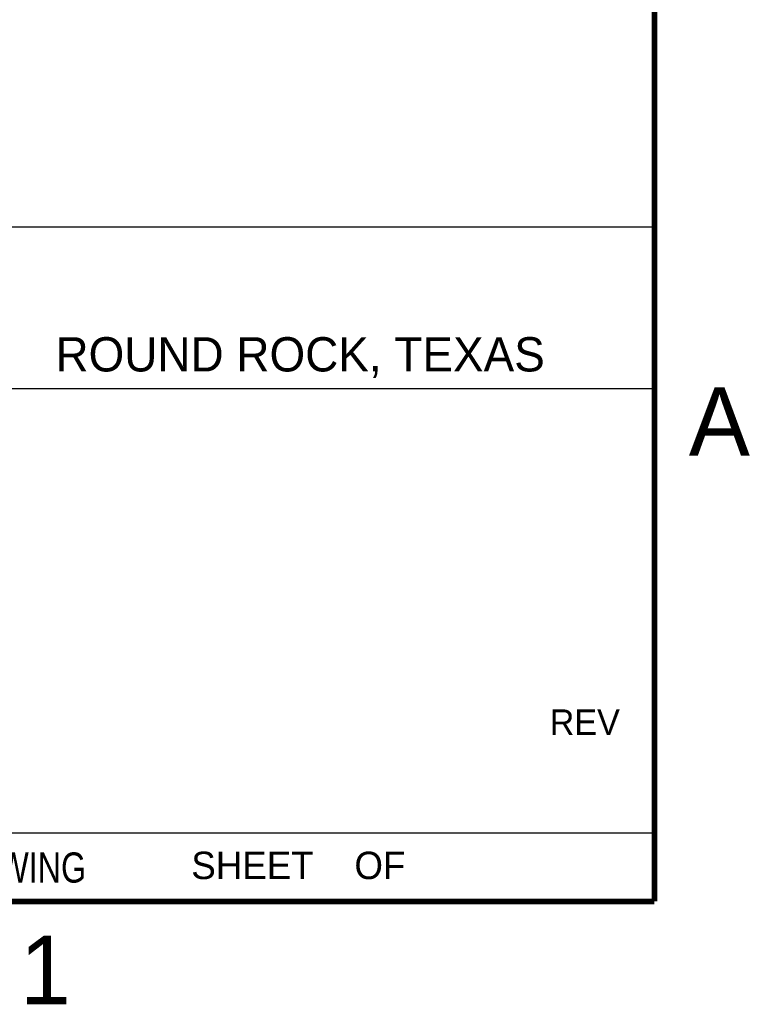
# Model space of a CAD drawing. Header units: inches. Extents: x 0 to 22, y 0 to 17.
# Tile 26 of 31: x 19.2 to 21.8, y 0.1 to 3.7. Entities that reach past the tile are written whole.
import ezdxf

# ---------------------------------------------------------------- set-up
doc = ezdxf.new("R2010")
doc.units = ezdxf.units.IN
doc.header["$LTSCALE"] = 1.21
doc.header["$MEASUREMENT"] = 0
doc.layers.get('0').update_dxf_attribs({"linetype": 'CONTINUOUS'})
doc.styles.add('TEXTSTYLE_2', font='txt')
doc.styles.add('TEXTSTYLE_4', font='txt', dxfattribs={"width": 0.8})

msp = doc.modelspace()

# ---------------------------------------------------------------- linework, layer by layer
at = {"color": 2, "linetype": 'CONTINUOUS'}
for p, q in [((16.375, 2.96), (21.5, 2.96)), ((16.9674, 2.3698), (21.5036, 2.3698))]:
    msp.add_line(p, q, dxfattribs=at)
at = {"color": 7, "linetype": 'CONTINUOUS', "true_color": 0x1c1c1c}
msp.add_line((16.3751, 0.7496), (21.5001, 0.7496), dxfattribs=at)
at = {"color": 2, "linetype": 'CONTINUOUS', "const_width": 0.02}
for points in [[(21.5, 0.5), (21.5, 16.5)], [(0.5, 0.5), (21.5, 0.5)]]:
    msp.add_lwpolyline(points, dxfattribs=at)

# ---------------------------------------------------------------- texts
at = {"color": 2, "linetype": 'CONTINUOUS', "line_spacing_factor": 0.9}
for s, insert, char_height, width, attachment_point, style in [('ROUND ROCK, TEXAS', (19.3171, 2.5573), 0.125, 2.125, 1, 'TEXTSTYLE_2'), ('A', (21.625, 2.375), 0.25, 0.25, 1, 'TEXTSTYLE_2'), ('REV', (21.1182, 1.2002), 0.093, 0.279, 1, 'TEXTSTYLE_2'), ('SHEET    OF', (19.8121, 0.6815), 0.1, 1.1, 1, 'TEXTSTYLE_2'), ('DO NOT SCALE DRAWING', (18.6901, 0.6787), 0.11, 1.76, 2, 'TEXTSTYLE_4'), ('1', (19.1875, 0.375), 0.25, 0.25, 1, 'TEXTSTYLE_2')]:
    msp.add_mtext(s, dxfattribs=dict(at, insert=insert, char_height=char_height, width=width, attachment_point=attachment_point, style=style))

doc.saveas('drawing.dxf')
